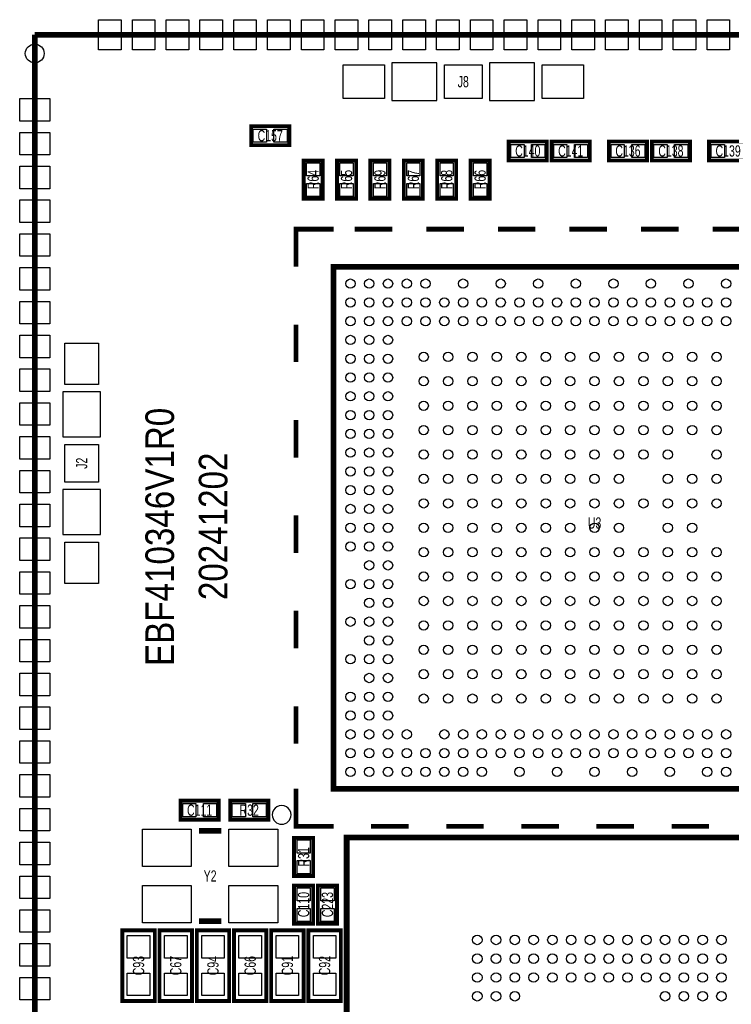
# Model space of a CAD drawing. Extents: x -0.4 to 48.5, y -0.4 to 48.5.
# Tile 2 of 5: x -0.4 to 18.5, y 22.3 to 48.5. Entities that reach past the tile are written whole.
import ezdxf
from ezdxf.enums import TextEntityAlignment as Align

# ---------------------------------------------------------------- set-up
doc = ezdxf.new("R2010")
doc.units = 0
for name, color, linetype in [('BG_OUTLINE', 240, 'CONTINUOUS'), ('BG_SILKSCREEN_TOP', 7, 'CONTINUOUS'), ('PG_SILKSCREEN_TOP', 7, 'CONTINUOUS'), ('PIN_TOP', 92, 'CONTINUOUS'), ('RD_SILKSCREEN_TOP', 7, 'CONTINUOUS')]:
    doc.layers.add(name, color=color, linetype=linetype)

msp = doc.modelspace()

# ---------------------------------------------------------------- linework, layer by layer
at = {"layer": 'BG_OUTLINE', "const_width": 0.1524}
for points in [[(48.09998, 48.09998), (0, 48.09998)], [(0, 48.09998), (0, 0)]]:
    msp.add_lwpolyline(points, dxfattribs=at)
at = {"layer": 'BG_OUTLINE'}
msp.add_lwpolyline([(0, 0), (0, 48.09998), (48.09998, 48.09998), (48.09998, 0)], close=True, dxfattribs=at)
msp.add_lwpolyline([(0, 0), (0, 48.09998), (48.09998, 48.09998), (48.09998, 0)], close=True, dxfattribs=at)
at = {"layer": 'PG_SILKSCREEN_TOP'}
for points in [[(9.510014, 47.350172), (9.510014, 46.34992), (10.70991, 46.34992), (10.70991, 47.350172)], [(12.109958, 47.350172), (12.109958, 46.34992), (13.309854, 46.34992), (13.309854, 47.350172)], [(0.749808, 37.39007), (1.75006, 37.39007), (1.75006, 38.589966), (0.749808, 38.589966)], [(0.749808, 34.790126), (1.75006, 34.790126), (1.75006, 35.990022), (0.749808, 35.990022)]]:
    msp.add_lwpolyline(points, close=True, dxfattribs=at)
for points, const_width in [([(5.76199, 45.15739), (6.77799, 45.15739), (6.77799, 45.66539), (5.76199, 45.66539), (5.76199, 45.15739)], 0.1016), ([(12.61999, 44.75099), (13.63599, 44.75099), (13.63599, 45.25899), (12.61999, 45.25899), (12.61999, 44.75099)], 0.1016), ([(14.77899, 45.25899), (13.76299, 45.25899), (13.76299, 44.75099), (14.77899, 44.75099), (14.77899, 45.25899)], 0.1016), ([(15.28699, 44.75099), (16.30299, 44.75099), (16.30299, 45.25899), (15.28699, 45.25899), (15.28699, 44.75099)], 0.1016), ([(17.44599, 45.25899), (16.42999, 45.25899), (16.42999, 44.75099), (17.44599, 44.75099), (17.44599, 45.25899)], 0.1016), ([(17.95399, 44.75099), (18.96999, 44.75099), (18.96999, 45.25899), (17.95399, 45.25899), (17.95399, 44.75099)], 0.1016), ([(7.66699, 43.73499), (7.66699, 44.75099), (7.15899, 44.75099), (7.15899, 43.73499), (7.66699, 43.73499)], 0.1016), ([(8.55599, 43.73499), (8.55599, 44.75099), (8.04799, 44.75099), (8.04799, 43.73499), (8.55599, 43.73499)], 0.1016), ([(9.44499, 43.73499), (9.44499, 44.75099), (8.93699, 44.75099), (8.93699, 43.73499), (9.44499, 43.73499)], 0.1016), ([(10.33399, 43.73499), (10.33399, 44.75099), (9.82599, 44.75099), (9.82599, 43.73499), (10.33399, 43.73499)], 0.1016), ([(11.22299, 43.73499), (11.22299, 44.75099), (10.71499, 44.75099), (10.71499, 43.73499), (11.22299, 43.73499)], 0.1016), ([(12.11199, 43.73499), (12.11199, 44.75099), (11.60399, 44.75099), (11.60399, 43.73499), (12.11199, 43.73499)], 0.1016), ([(6.956044, 41.921938), (6.956044, 42.921936), (7.956042, 42.921936)], 0.127), ([(6.956044, 42.921936), (6.956044, 41.921938)], 0.127), ([(9.520936, 42.921936), (8.520938, 42.921936)], 0.127), ([(11.425936, 42.921936), (10.425938, 42.921936)], 0.127), ([(13.330936, 42.921936), (12.330938, 42.921936)], 0.127), ([(15.235936, 42.921936), (14.235938, 42.921936)], 0.127), ([(17.140936, 42.921936), (16.140938, 42.921936)], 0.127), ([(19.045936, 42.921936), (18.045938, 42.921936)], 0.127), ([(7.956042, 41.921938), (7.956042, 28.022042), (21.855938, 28.022042), (21.855938, 41.921938), (7.956042, 41.921938)], 0.150114), ([(6.956044, 40.381936), (6.956044, 39.381938)], 0.127), ([(6.956044, 37.841936), (6.956044, 36.841938)], 0.127), ([(6.956044, 35.301936), (6.956044, 34.301938)], 0.127), ([(6.956044, 32.761936), (6.956044, 31.761938)], 0.127), ([(6.956044, 30.221936), (6.956044, 29.221938)], 0.127), ([(7.956042, 27.022044), (6.956044, 27.022044), (6.956044, 28.022042)], 0.127), ([(4.89839, 27.70759), (3.88239, 27.70759), (3.88239, 27.19959), (4.89839, 27.19959), (4.89839, 27.70759)], 0.1016), ([(6.21919, 27.70759), (5.20319, 27.70759), (5.20319, 27.19959), (6.21919, 27.19959), (6.21919, 27.70759)], 0.1016), ([(8.95604, 27.022044), (9.956038, 27.022044)], 0.127), ([(10.956036, 27.022044), (11.956034, 27.022044)], 0.127), ([(12.956032, 27.022044), (13.95603, 27.022044)], 0.127), ([(14.956028, 27.022044), (15.956026, 27.022044)], 0.127), ([(16.956024, 27.022044), (17.956022, 27.022044)], 0.127), ([(4.969764, 26.900886), (4.369816, 26.900886)], 0.150114), ([(7.41299, 25.70099), (7.41299, 26.71699), (6.90499, 26.71699), (6.90499, 25.70099), (7.41299, 25.70099)], 0.1016), ([(21.760688, 14.7701), (8.305292, 14.7701), (8.305292, 26.72588), (21.021548, 26.72588), (21.760688, 25.986486), (21.760688, 14.7701)], 0.1524), ([(6.90499, 25.44699), (6.90499, 24.43099), (7.41299, 24.43099), (7.41299, 25.44699), (6.90499, 25.44699)], 0.1016), ([(7.53999, 25.44699), (7.53999, 24.43099), (8.04799, 24.43099), (8.04799, 25.44699), (7.53999, 25.44699)], 0.1016), ([(4.969764, 24.501094), (4.369816, 24.501094)], 0.150114), ([(2.33299, 22.37359), (2.33299, 24.25319), (3.19659, 24.25319), (3.19659, 22.37359), (2.33299, 22.37359)], 0.1016), ([(3.32359, 22.37359), (3.32359, 24.25319), (4.18719, 24.25319), (4.18719, 22.37359), (3.32359, 22.37359)], 0.1016), ([(4.31419, 22.37359), (4.31419, 24.25319), (5.17779, 24.25319), (5.17779, 22.37359), (4.31419, 22.37359)], 0.1016), ([(5.30479, 22.37359), (5.30479, 24.25319), (6.16839, 24.25319), (6.16839, 22.37359), (5.30479, 22.37359)], 0.1016), ([(6.29539, 22.37359), (6.29539, 24.25319), (7.15899, 24.25319), (7.15899, 22.37359), (6.29539, 22.37359)], 0.1016), ([(7.28599, 22.37359), (7.28599, 24.25319), (8.14959, 24.25319), (8.14959, 22.37359), (7.28599, 22.37359)], 0.1016)]:
    msp.add_lwpolyline(points, dxfattribs=dict(at, const_width=const_width))
msp.add_lwpolyline([(6.824726, 27.32659, 1), (6.325062, 27.326546, 1)], format="xyb", close=True, dxfattribs=at)
at = {"layer": 'PIN_TOP'}
for points in [[(2.29997, 47.69993), (1.700022, 47.69993), (1.700022, 48.50003), (2.29997, 48.50003)], [(3.199892, 47.69993), (2.599944, 47.69993), (2.599944, 48.50003), (3.199892, 48.50003)], [(4.100068, 47.69993), (3.50012, 47.69993), (3.50012, 48.50003), (4.100068, 48.50003)], [(4.99999, 47.69993), (4.400042, 47.69993), (4.400042, 48.50003), (4.99999, 48.50003)], [(5.899912, 47.69993), (5.299964, 47.69993), (5.299964, 48.50003), (5.899912, 48.50003)], [(6.800088, 47.69993), (6.20014, 47.69993), (6.20014, 48.50003), (6.800088, 48.50003)], [(7.70001, 47.69993), (7.100062, 47.69993), (7.100062, 48.50003), (7.70001, 48.50003)], [(8.599932, 47.69993), (7.999984, 47.69993), (7.999984, 48.50003), (8.599932, 48.50003)], [(9.499854, 47.69993), (8.899906, 47.69993), (8.899906, 48.50003), (9.499854, 48.50003)], [(10.40003, 47.69993), (9.800082, 47.69993), (9.800082, 48.50003), (10.40003, 48.50003)], [(11.299952, 47.69993), (10.700004, 47.69993), (10.700004, 48.50003), (11.299952, 48.50003)], [(12.199874, 47.69993), (11.599926, 47.69993), (11.599926, 48.50003), (12.199874, 48.50003)], [(13.10005, 47.69993), (12.500102, 47.69993), (12.500102, 48.50003), (13.10005, 48.50003)], [(13.999972, 47.69993), (13.400024, 47.69993), (13.400024, 48.50003), (13.999972, 48.50003)], [(14.899894, 47.69993), (14.299946, 47.69993), (14.299946, 48.50003), (14.899894, 48.50003)], [(15.80007, 47.69993), (15.200122, 47.69993), (15.200122, 48.50003), (15.80007, 48.50003)], [(16.699992, 47.69993), (16.100044, 47.69993), (16.100044, 48.50003), (16.699992, 48.50003)], [(17.599914, 47.69993), (16.999966, 47.69993), (16.999966, 48.50003), (17.599914, 48.50003)], [(18.50009, 47.69993), (17.900142, 47.69993), (17.900142, 48.50003), (18.50009, 48.50003)], [(8.209788, 46.399958), (8.209788, 47.29988), (9.309862, 47.29988), (9.309862, 46.399958)], [(10.909808, 46.399958), (10.909808, 47.29988), (11.909806, 47.29988), (11.909806, 46.399958)], [(13.509752, 46.399958), (13.509752, 47.29988), (14.609826, 47.29988), (14.609826, 46.399958)], [(0.40005, 46.399958), (0.40005, 45.80001), (-0.40005, 45.80001), (-0.40005, 46.399958)], [(0.40005, 45.500036), (0.40005, 44.900088), (-0.40005, 44.900088), (-0.40005, 45.500036)], [(5.819902, 45.236384), (5.819902, 45.586396), (6.169914, 45.586396), (6.169914, 45.236384)], [(6.370066, 45.236384), (6.370066, 45.586396), (6.720078, 45.586396), (6.720078, 45.236384)], [(12.677902, 44.829984), (12.677902, 45.179996), (13.027914, 45.179996), (13.027914, 44.829984)], [(13.228066, 44.829984), (13.228066, 45.179996), (13.578078, 45.179996), (13.578078, 44.829984)], [(14.170914, 45.179996), (14.170914, 44.829984), (13.820902, 44.829984), (13.820902, 45.179996)], [(14.721078, 45.179996), (14.721078, 44.829984), (14.371066, 44.829984), (14.371066, 45.179996)], [(15.344902, 44.829984), (15.344902, 45.179996), (15.694914, 45.179996), (15.694914, 44.829984)], [(15.895066, 44.829984), (15.895066, 45.179996), (16.245078, 45.179996), (16.245078, 44.829984)], [(16.837914, 45.179996), (16.837914, 44.829984), (16.487902, 44.829984), (16.487902, 45.179996)], [(17.388078, 45.179996), (17.388078, 44.829984), (17.038066, 44.829984), (17.038066, 45.179996)], [(18.011902, 44.829984), (18.011902, 45.179996), (18.361914, 45.179996), (18.361914, 44.829984)], [(0.40005, 44.59986), (0.40005, 43.999912), (-0.40005, 43.999912), (-0.40005, 44.59986)], [(7.587996, 44.343066), (7.237984, 44.343066), (7.237984, 44.693078), (7.587996, 44.693078)], [(8.476996, 44.343066), (8.126984, 44.343066), (8.126984, 44.693078), (8.476996, 44.693078)], [(9.365996, 44.343066), (9.015984, 44.343066), (9.015984, 44.693078), (9.365996, 44.693078)], [(10.254996, 44.343066), (9.904984, 44.343066), (9.904984, 44.693078), (10.254996, 44.693078)], [(11.143996, 44.343066), (10.793984, 44.343066), (10.793984, 44.693078), (11.143996, 44.693078)], [(12.032996, 44.343066), (11.682984, 44.343066), (11.682984, 44.693078), (12.032996, 44.693078)], [(7.587996, 43.792902), (7.237984, 43.792902), (7.237984, 44.142914), (7.587996, 44.142914)], [(8.476996, 43.792902), (8.126984, 43.792902), (8.126984, 44.142914), (8.476996, 44.142914)], [(9.365996, 43.792902), (9.015984, 43.792902), (9.015984, 44.142914), (9.365996, 44.142914)], [(10.254996, 43.792902), (9.904984, 43.792902), (9.904984, 44.142914), (10.254996, 44.142914)], [(11.143996, 43.792902), (10.793984, 43.792902), (10.793984, 44.142914), (11.143996, 44.142914)], [(12.032996, 43.792902), (11.682984, 43.792902), (11.682984, 44.142914), (12.032996, 44.142914)], [(0.40005, 43.699938), (0.40005, 43.09999), (-0.40005, 43.09999), (-0.40005, 43.699938)], [(0.40005, 42.800016), (0.40005, 42.200068), (-0.40005, 42.200068), (-0.40005, 42.800016)], [(0.40005, 41.89984), (0.40005, 41.299892), (-0.40005, 41.299892), (-0.40005, 41.89984)], [(0.40005, 40.999918), (0.40005, 40.39997), (-0.40005, 40.39997), (-0.40005, 40.999918)], [(0.40005, 40.099996), (0.40005, 39.500048), (-0.40005, 39.500048), (-0.40005, 40.099996)], [(1.699895, 38.789991), (0.799973, 38.789991), (0.799973, 39.890065), (1.699895, 39.890065)], [(0.40005, 39.200074), (0.40005, 38.600126), (-0.40005, 38.600126), (-0.40005, 39.200074)], [(0.40005, 38.299898), (0.40005, 37.69995), (-0.40005, 37.69995), (-0.40005, 38.299898)], [(0.40005, 37.399976), (0.40005, 36.800028), (-0.40005, 36.800028), (-0.40005, 37.399976)], [(1.699895, 36.190047), (0.799973, 36.190047), (0.799973, 37.190045), (1.699895, 37.190045)], [(0.40005, 36.500054), (0.40005, 35.900106), (-0.40005, 35.900106), (-0.40005, 36.500054)], [(0.40005, 35.599878), (0.40005, 34.99993), (-0.40005, 34.99993), (-0.40005, 35.599878)], [(0.40005, 34.699956), (0.40005, 34.100008), (-0.40005, 34.100008), (-0.40005, 34.699956)], [(1.699895, 33.490027), (0.799973, 33.490027), (0.799973, 34.590101), (1.699895, 34.590101)], [(0.40005, 33.800034), (0.40005, 33.200086), (-0.40005, 33.200086), (-0.40005, 33.800034)], [(0.40005, 32.899858), (0.40005, 32.29991), (-0.40005, 32.29991), (-0.40005, 32.899858)], [(0.40005, 31.999936), (0.40005, 31.399988), (-0.40005, 31.399988), (-0.40005, 31.999936)], [(0.40005, 31.100014), (0.40005, 30.500066), (-0.40005, 30.500066), (-0.40005, 31.100014)], [(0.40005, 30.199838), (0.40005, 29.59989), (-0.40005, 29.59989), (-0.40005, 30.199838)], [(0.40005, 29.299916), (0.40005, 28.699968), (-0.40005, 28.699968), (-0.40005, 29.299916)], [(0.40005, 28.399994), (0.40005, 27.800046), (-0.40005, 27.800046), (-0.40005, 28.399994)], [(4.290314, 27.628596), (4.290314, 27.278584), (3.940302, 27.278584), (3.940302, 27.628596)], [(4.840478, 27.628596), (4.840478, 27.278584), (4.490466, 27.278584), (4.490466, 27.628596)], [(5.611114, 27.628596), (5.611114, 27.278584), (5.261102, 27.278584), (5.261102, 27.628596)], [(6.161278, 27.628596), (6.161278, 27.278584), (5.811266, 27.278584), (5.811266, 27.628596)], [(0.40005, 27.500072), (0.40005, 26.900124), (-0.40005, 26.900124), (-0.40005, 27.500072)], [(4.169664, 26.951051), (4.169664, 25.951053), (2.869692, 25.951053), (2.869692, 26.951051)], [(6.469888, 26.951051), (6.469888, 25.951053), (5.169916, 25.951053), (5.169916, 26.951051)], [(0.40005, 26.599896), (0.40005, 25.999948), (-0.40005, 25.999948), (-0.40005, 26.599896)], [(7.333996, 26.309066), (6.983984, 26.309066), (6.983984, 26.659078), (7.333996, 26.659078)], [(7.333996, 25.758902), (6.983984, 25.758902), (6.983984, 26.108914), (7.333996, 26.108914)], [(0.40005, 25.699974), (0.40005, 25.100026), (-0.40005, 25.100026), (-0.40005, 25.699974)], [(4.169664, 25.450927), (4.169664, 24.450929), (2.869692, 24.450929), (2.869692, 25.450927)], [(6.469888, 25.450927), (6.469888, 24.450929), (5.169916, 24.450929), (5.169916, 25.450927)], [(6.983984, 25.389078), (7.333996, 25.389078), (7.333996, 25.039066), (6.983984, 25.039066)], [(7.618984, 25.389078), (7.968996, 25.389078), (7.968996, 25.039066), (7.618984, 25.039066)], [(0.40005, 24.800052), (0.40005, 24.200104), (-0.40005, 24.200104), (-0.40005, 24.800052)], [(6.983984, 24.838914), (7.333996, 24.838914), (7.333996, 24.488902), (6.983984, 24.488902)], [(7.618984, 24.838914), (7.968996, 24.838914), (7.968996, 24.488902), (7.618984, 24.488902)], [(0.40005, 23.899876), (0.40005, 23.299928), (-0.40005, 23.299928), (-0.40005, 23.899876)], [(3.06451, 23.513542), (2.46507, 23.513542), (2.46507, 24.112982), (3.06451, 24.112982)], [(4.05511, 23.513542), (3.45567, 23.513542), (3.45567, 24.112982), (4.05511, 24.112982)], [(5.04571, 23.513542), (4.44627, 23.513542), (4.44627, 24.112982), (5.04571, 24.112982)], [(6.03631, 23.513542), (5.43687, 23.513542), (5.43687, 24.112982), (6.03631, 24.112982)], [(7.02691, 23.513542), (6.42747, 23.513542), (6.42747, 24.112982), (7.02691, 24.112982)], [(8.01751, 23.513542), (7.41807, 23.513542), (7.41807, 24.112982), (8.01751, 24.112982)], [(3.06451, 22.513798), (2.46507, 22.513798), (2.46507, 23.113238), (3.06451, 23.113238)], [(4.05511, 22.513798), (3.45567, 22.513798), (3.45567, 23.113238), (4.05511, 23.113238)], [(5.04571, 22.513798), (4.44627, 22.513798), (4.44627, 23.113238), (5.04571, 23.113238)], [(6.03631, 22.513798), (5.43687, 22.513798), (5.43687, 23.113238), (6.03631, 23.113238)], [(7.02691, 22.513798), (6.42747, 22.513798), (6.42747, 23.113238), (7.02691, 23.113238)], [(8.01751, 22.513798), (7.41807, 22.513798), (7.41807, 23.113238), (8.01751, 23.113238)], [(0.40005, 22.999954), (0.40005, 22.400006), (-0.40005, 22.400006), (-0.40005, 22.999954)]]:
    msp.add_lwpolyline(points, close=True, dxfattribs=at)
for centre, radius in [((0, 47.5996), 0.250063), ((8.405876, 41.472104), 0.12446), ((8.906002, 41.472104), 0.12446), ((9.405874, 41.472104), 0.12446), ((9.906, 41.472104), 0.12446), ((10.405872, 41.472104), 0.12446), ((11.40587, 41.472104), 0.12446), ((12.405868, 41.472104), 0.12446), ((13.405866, 41.472104), 0.12446), ((14.405864, 41.472104), 0.12446), ((15.406116, 41.472104), 0.12446), ((16.406114, 41.472104), 0.12446), ((17.406112, 41.472104), 0.12446), ((18.40611, 41.472104), 0.12446), ((8.405876, 40.971978), 0.12446), ((8.906002, 40.971978), 0.12446), ((9.405874, 40.971978), 0.12446), ((9.906, 40.971978), 0.12446), ((10.405872, 40.971978), 0.12446), ((10.905998, 40.971978), 0.12446), ((11.40587, 40.971978), 0.12446), ((11.905996, 40.971978), 0.12446), ((12.405868, 40.971978), 0.12446), ((12.905994, 40.971978), 0.12446), ((13.405866, 40.971978), 0.12446), ((13.905992, 40.971978), 0.12446), ((14.405864, 40.971978), 0.12446), ((14.90599, 40.971978), 0.12446), ((15.406116, 40.971978), 0.12446), ((15.905988, 40.971978), 0.12446), ((16.406114, 40.971978), 0.12446), ((16.905986, 40.971978), 0.12446), ((17.406112, 40.971978), 0.12446), ((17.905984, 40.971978), 0.12446), ((18.40611, 40.971978), 0.12446), ((8.405876, 40.472106), 0.12446), ((8.906002, 40.472106), 0.12446), ((9.405874, 40.472106), 0.12446), ((9.906, 40.472106), 0.12446), ((10.405872, 40.472106), 0.12446), ((10.905998, 40.472106), 0.12446), ((11.40587, 40.472106), 0.12446), ((11.905996, 40.472106), 0.12446), ((12.405868, 40.472106), 0.12446), ((12.905994, 40.472106), 0.12446), ((13.405866, 40.472106), 0.12446), ((13.905992, 40.472106), 0.12446), ((14.405864, 40.472106), 0.12446), ((14.90599, 40.472106), 0.12446), ((15.406116, 40.472106), 0.12446), ((15.905988, 40.472106), 0.12446), ((16.406114, 40.472106), 0.12446), ((16.905986, 40.472106), 0.12446), ((17.406112, 40.472106), 0.12446), ((17.905984, 40.472106), 0.12446), ((18.40611, 40.472106), 0.12446), ((8.405876, 39.97198), 0.12446), ((8.906002, 39.97198), 0.12446), ((9.405874, 39.97198), 0.12446), ((8.405876, 39.472108), 0.12446), ((8.906002, 39.472108), 0.12446), ((9.405874, 39.472108), 0.12446), ((10.356088, 39.521892), 0.12446), ((11.006074, 39.521892), 0.12446), ((11.65606, 39.521892), 0.12446), ((12.306046, 39.521892), 0.12446), ((12.956032, 39.521892), 0.12446), ((13.606018, 39.521892), 0.12446), ((14.256004, 39.521892), 0.12446), ((14.90599, 39.521892), 0.12446), ((15.555976, 39.521892), 0.12446), ((16.205962, 39.521892), 0.12446), ((16.855948, 39.521892), 0.12446), ((17.505934, 39.521892), 0.12446), ((18.15592, 39.521892), 0.12446), ((8.405876, 38.971982), 0.12446), ((8.906002, 38.971982), 0.12446), ((9.405874, 38.971982), 0.12446), ((10.356088, 38.871906), 0.12446), ((11.006074, 38.871906), 0.12446), ((11.65606, 38.871906), 0.12446), ((12.306046, 38.871906), 0.12446), ((12.956032, 38.871906), 0.12446), ((13.606018, 38.871906), 0.12446), ((14.256004, 38.871906), 0.12446), ((14.90599, 38.871906), 0.12446), ((15.555976, 38.871906), 0.12446), ((16.205962, 38.871906), 0.12446), ((16.855948, 38.871906), 0.12446), ((17.505934, 38.871906), 0.12446), ((18.15592, 38.871906), 0.12446), ((8.405876, 38.47211), 0.12446), ((8.906002, 38.47211), 0.12446), ((9.405874, 38.47211), 0.12446), ((10.356088, 38.22192), 0.12446), ((11.006074, 38.22192), 0.12446), ((11.65606, 38.22192), 0.12446), ((12.306046, 38.22192), 0.12446), ((12.956032, 38.22192), 0.12446), ((13.606018, 38.22192), 0.12446), ((14.256004, 38.22192), 0.12446), ((14.90599, 38.22192), 0.12446), ((15.555976, 38.22192), 0.12446), ((16.205962, 38.22192), 0.12446), ((16.855948, 38.22192), 0.12446), ((17.505934, 38.22192), 0.12446), ((18.15592, 38.22192), 0.12446), ((8.405876, 37.971984), 0.12446), ((8.906002, 37.971984), 0.12446), ((9.405874, 37.971984), 0.12446), ((8.405876, 37.472112), 0.12446), ((8.906002, 37.472112), 0.12446), ((9.405874, 37.472112), 0.12446), ((10.356088, 37.571934), 0.12446), ((11.006074, 37.571934), 0.12446), ((11.65606, 37.571934), 0.12446), ((12.306046, 37.571934), 0.12446), ((12.956032, 37.571934), 0.12446), ((13.606018, 37.571934), 0.12446), ((14.256004, 37.571934), 0.12446), ((14.90599, 37.571934), 0.12446), ((15.555976, 37.571934), 0.12446), ((16.205962, 37.571934), 0.12446), ((16.855948, 37.571934), 0.12446), ((17.505934, 37.571934), 0.12446), ((18.15592, 37.571934), 0.12446), ((8.405876, 36.971986), 0.12446), ((8.906002, 36.971986), 0.12446), ((9.405874, 36.971986), 0.12446), ((10.356088, 36.921948), 0.12446), ((11.006074, 36.921948), 0.12446), ((11.65606, 36.921948), 0.12446), ((12.306046, 36.921948), 0.12446), ((12.956032, 36.921948), 0.12446), ((13.606018, 36.921948), 0.12446), ((14.256004, 36.921948), 0.12446), ((14.90599, 36.921948), 0.12446), ((15.555976, 36.921948), 0.12446), ((16.205962, 36.921948), 0.12446), ((16.855948, 36.921948), 0.12446), ((18.15592, 36.921948), 0.12446), ((8.405876, 36.472114), 0.12446), ((8.906002, 36.472114), 0.12446), ((9.405874, 36.472114), 0.12446), ((10.356088, 36.271962), 0.12446), ((11.006074, 36.271962), 0.12446), ((11.65606, 36.271962), 0.12446), ((12.306046, 36.271962), 0.12446), ((12.956032, 36.271962), 0.12446), ((13.606018, 36.271962), 0.12446), ((14.256004, 36.271962), 0.12446), ((14.90599, 36.271962), 0.12446), ((15.555976, 36.271962), 0.12446), ((16.855948, 36.271962), 0.12446), ((17.505934, 36.271962), 0.12446), ((18.15592, 36.271962), 0.12446), ((8.405876, 35.971988), 0.12446), ((8.906002, 35.971988), 0.12446), ((9.405874, 35.971988), 0.12446), ((10.356088, 35.621976), 0.12446), ((11.006074, 35.621976), 0.12446), ((11.65606, 35.621976), 0.12446), ((12.306046, 35.621976), 0.12446), ((12.956032, 35.621976), 0.12446), ((13.606018, 35.621976), 0.12446), ((14.256004, 35.621976), 0.12446), ((14.90599, 35.621976), 0.12446), ((15.555976, 35.621976), 0.12446), ((16.205962, 35.621976), 0.12446), ((16.855948, 35.621976), 0.12446), ((17.505934, 35.621976), 0.12446), ((18.15592, 35.621976), 0.12446), ((8.405876, 35.472116), 0.12446), ((8.906002, 35.472116), 0.12446), ((9.405874, 35.472116), 0.12446), ((8.405876, 34.97199), 0.12446), ((8.906002, 34.97199), 0.12446), ((9.405874, 34.97199), 0.12446), ((10.356088, 34.97199), 0.12446), ((11.006074, 34.97199), 0.12446), ((11.65606, 34.97199), 0.12446), ((12.306046, 34.97199), 0.12446), ((12.956032, 34.97199), 0.12446), ((13.606018, 34.97199), 0.12446), ((14.256004, 34.97199), 0.12446), ((14.90599, 34.97199), 0.12446), ((15.555976, 34.97199), 0.12446), ((16.855948, 34.97199), 0.12446), ((17.505934, 34.97199), 0.12446), ((8.405876, 34.471864), 0.12446), ((8.906002, 34.471864), 0.12446), ((9.405874, 34.471864), 0.12446), ((10.356088, 34.322004), 0.12446), ((11.006074, 34.322004), 0.12446), ((11.65606, 34.322004), 0.12446), ((12.306046, 34.322004), 0.12446), ((12.956032, 34.322004), 0.12446), ((13.606018, 34.322004), 0.12446), ((14.256004, 34.322004), 0.12446), ((14.90599, 34.322004), 0.12446), ((15.555976, 34.322004), 0.12446), ((16.205962, 34.322004), 0.12446), ((16.855948, 34.322004), 0.12446), ((17.505934, 34.322004), 0.12446), ((18.15592, 34.322004), 0.12446), ((8.906002, 33.971992), 0.12446), ((9.405874, 33.971992), 0.12446), ((8.405876, 33.471866), 0.12446), ((8.906002, 33.471866), 0.12446), ((9.405874, 33.471866), 0.12446), ((10.356088, 33.672018), 0.12446), ((11.006074, 33.672018), 0.12446), ((11.65606, 33.672018), 0.12446), ((12.306046, 33.672018), 0.12446), ((12.956032, 33.672018), 0.12446), ((13.606018, 33.672018), 0.12446), ((14.256004, 33.672018), 0.12446), ((14.90599, 33.672018), 0.12446), ((15.555976, 33.672018), 0.12446), ((16.205962, 33.672018), 0.12446), ((16.855948, 33.672018), 0.12446), ((17.505934, 33.672018), 0.12446), ((18.15592, 33.672018), 0.12446), ((8.906002, 32.971994), 0.12446), ((9.405874, 32.971994), 0.12446), ((10.356088, 33.022032), 0.12446), ((11.006074, 33.022032), 0.12446), ((11.65606, 33.022032), 0.12446), ((12.306046, 33.022032), 0.12446), ((12.956032, 33.022032), 0.12446), ((13.606018, 33.022032), 0.12446), ((14.256004, 33.022032), 0.12446), ((14.90599, 33.022032), 0.12446), ((15.555976, 33.022032), 0.12446), ((16.205962, 33.022032), 0.12446), ((16.855948, 33.022032), 0.12446), ((17.505934, 33.022032), 0.12446), ((18.15592, 33.022032), 0.12446), ((8.405876, 32.471868), 0.12446), ((8.906002, 32.471868), 0.12446), ((9.405874, 32.471868), 0.12446), ((10.356088, 32.372046), 0.12446), ((11.006074, 32.372046), 0.12446), ((11.65606, 32.372046), 0.12446), ((12.306046, 32.372046), 0.12446), ((12.956032, 32.372046), 0.12446), ((13.606018, 32.372046), 0.12446), ((14.256004, 32.372046), 0.12446), ((14.90599, 32.372046), 0.12446), ((15.555976, 32.372046), 0.12446), ((16.205962, 32.372046), 0.12446), ((16.855948, 32.372046), 0.12446), ((17.505934, 32.372046), 0.12446), ((18.15592, 32.372046), 0.12446), ((8.906002, 31.971996), 0.12446), ((9.405874, 31.971996), 0.12446), ((10.356088, 31.72206), 0.12446), ((11.006074, 31.72206), 0.12446), ((11.65606, 31.72206), 0.12446), ((12.306046, 31.72206), 0.12446), ((12.956032, 31.72206), 0.12446), ((13.606018, 31.72206), 0.12446), ((14.256004, 31.72206), 0.12446), ((14.90599, 31.72206), 0.12446), ((15.555976, 31.72206), 0.12446), ((16.205962, 31.72206), 0.12446), ((16.855948, 31.72206), 0.12446), ((17.505934, 31.72206), 0.12446), ((18.15592, 31.72206), 0.12446), ((8.405876, 31.47187), 0.12446), ((8.906002, 31.47187), 0.12446), ((9.405874, 31.47187), 0.12446), ((8.906002, 30.971998), 0.12446), ((9.405874, 30.971998), 0.12446), ((10.356088, 31.072074), 0.12446), ((11.006074, 31.072074), 0.12446), ((11.65606, 31.072074), 0.12446), ((12.306046, 31.072074), 0.12446), ((12.956032, 31.072074), 0.12446), ((13.606018, 31.072074), 0.12446), ((14.256004, 31.072074), 0.12446), ((14.90599, 31.072074), 0.12446), ((15.555976, 31.072074), 0.12446), ((16.205962, 31.072074), 0.12446), ((16.855948, 31.072074), 0.12446), ((17.505934, 31.072074), 0.12446), ((18.15592, 31.072074), 0.12446), ((8.405876, 30.471872), 0.12446), ((8.906002, 30.471872), 0.12446), ((9.405874, 30.471872), 0.12446), ((10.356088, 30.422088), 0.12446), ((11.006074, 30.422088), 0.12446), ((11.65606, 30.422088), 0.12446), ((12.306046, 30.422088), 0.12446), ((12.956032, 30.422088), 0.12446), ((13.606018, 30.422088), 0.12446), ((14.256004, 30.422088), 0.12446), ((14.90599, 30.422088), 0.12446), ((15.555976, 30.422088), 0.12446), ((16.205962, 30.422088), 0.12446), ((16.855948, 30.422088), 0.12446), ((17.505934, 30.422088), 0.12446), ((18.15592, 30.422088), 0.12446), ((8.405876, 29.972), 0.12446), ((8.906002, 29.972), 0.12446), ((9.405874, 29.972), 0.12446), ((8.405876, 29.471874), 0.12446), ((8.906002, 29.471874), 0.12446), ((9.405874, 29.471874), 0.12446), ((9.906, 29.471874), 0.12446), ((10.905998, 29.471874), 0.12446), ((11.40587, 29.471874), 0.12446), ((11.905996, 29.471874), 0.12446), ((12.405868, 29.471874), 0.12446), ((12.905994, 29.471874), 0.12446), ((13.405866, 29.471874), 0.12446), ((13.905992, 29.471874), 0.12446), ((14.405864, 29.471874), 0.12446), ((14.90599, 29.471874), 0.12446), ((15.406116, 29.471874), 0.12446), ((15.905988, 29.471874), 0.12446), ((16.406114, 29.471874), 0.12446), ((16.905986, 29.471874), 0.12446), ((17.406112, 29.471874), 0.12446), ((17.905984, 29.471874), 0.12446), ((18.40611, 29.471874), 0.12446), ((8.405876, 28.972002), 0.12446), ((8.906002, 28.972002), 0.12446), ((9.405874, 28.972002), 0.12446), ((9.906, 28.972002), 0.12446), ((10.405872, 28.972002), 0.12446), ((10.905998, 28.972002), 0.12446), ((11.40587, 28.972002), 0.12446), ((11.905996, 28.972002), 0.12446), ((12.405868, 28.972002), 0.12446), ((12.905994, 28.972002), 0.12446), ((13.405866, 28.972002), 0.12446), ((13.905992, 28.972002), 0.12446), ((14.405864, 28.972002), 0.12446), ((14.90599, 28.972002), 0.12446), ((15.406116, 28.972002), 0.12446), ((15.905988, 28.972002), 0.12446), ((16.406114, 28.972002), 0.12446), ((16.905986, 28.972002), 0.12446), ((17.406112, 28.972002), 0.12446), ((17.905984, 28.972002), 0.12446), ((18.40611, 28.972002), 0.12446), ((8.405876, 28.471876), 0.12446), ((8.906002, 28.471876), 0.12446), ((9.405874, 28.471876), 0.12446), ((9.906, 28.471876), 0.12446), ((10.405872, 28.471876), 0.12446), ((10.905998, 28.471876), 0.12446), ((11.40587, 28.471876), 0.12446), ((11.905996, 28.471876), 0.12446), ((12.905994, 28.471876), 0.12446), ((13.905992, 28.471876), 0.12446), ((14.90599, 28.471876), 0.12446), ((15.905988, 28.471876), 0.12446), ((16.905986, 28.471876), 0.12446), ((17.905984, 28.471876), 0.12446), ((18.40611, 28.471876), 0.12446), ((11.78306, 23.99792), 0.127), ((12.282932, 23.99792), 0.127), ((12.783058, 23.99792), 0.127), ((13.28293, 23.99792), 0.127), ((13.783056, 23.99792), 0.127), ((14.282928, 23.99792), 0.127), ((14.783054, 23.99792), 0.127), ((15.282926, 23.99792), 0.127), ((15.783052, 23.99792), 0.127), ((16.282924, 23.99792), 0.127), ((16.78305, 23.99792), 0.127), ((17.282922, 23.99792), 0.127), ((17.783048, 23.99792), 0.127), ((18.28292, 23.99792), 0.127), ((11.78306, 23.498048), 0.127), ((12.282932, 23.498048), 0.127), ((12.783058, 23.498048), 0.127), ((13.28293, 23.498048), 0.127), ((13.783056, 23.498048), 0.127), ((14.282928, 23.498048), 0.127), ((14.783054, 23.498048), 0.127), ((15.282926, 23.498048), 0.127), ((15.783052, 23.498048), 0.127), ((16.282924, 23.498048), 0.127), ((16.78305, 23.498048), 0.127), ((17.282922, 23.498048), 0.127), ((17.783048, 23.498048), 0.127), ((18.28292, 23.498048), 0.127), ((11.78306, 22.997922), 0.127), ((12.282932, 22.997922), 0.127), ((12.783058, 22.997922), 0.127), ((13.28293, 22.997922), 0.127), ((13.783056, 22.997922), 0.127), ((14.282928, 22.997922), 0.127), ((14.783054, 22.997922), 0.127), ((15.282926, 22.997922), 0.127), ((15.783052, 22.997922), 0.127), ((16.282924, 22.997922), 0.127), ((16.78305, 22.997922), 0.127), ((17.282922, 22.997922), 0.127), ((17.783048, 22.997922), 0.127), ((18.28292, 22.997922), 0.127), ((11.78306, 22.49805), 0.127), ((12.282932, 22.49805), 0.127), ((12.783058, 22.49805), 0.127), ((16.78305, 22.49805), 0.127), ((17.282922, 22.49805), 0.127), ((17.783048, 22.49805), 0.127), ((18.28292, 22.49805), 0.127)]:
    msp.add_circle(centre, radius, dxfattribs=at)

# ---------------------------------------------------------------- texts
at = {"layer": 'BG_SILKSCREEN_TOP', "width": 0.866667}
for s, p in [('EBF410346V1R0', (3.7084, 31.2928)), ('20241202', (5.1308, 33.0454))]:
    msp.add_text(s, height=0.762, rotation=90, dxfattribs=at).set_placement(p)
at = {"layer": 'RD_SILKSCREEN_TOP', "width": 0.699407}
for s, p in [('J8', (11.409934, 46.700186)), ('C157', (6.26999, 45.26153)), ('C140', (13.12799, 44.85513)), ('C141', (14.27099, 44.85513)), ('C136', (15.79499, 44.85513)), ('C138', (16.93799, 44.85513)), ('C139', (18.46199, 44.85513)), ('U3', (14.906244, 34.948876)), ('C111', (4.39039, 27.30373)), ('R32', (5.71119, 27.30373)), ('Y2', (4.66979, 25.550876))]:
    msp.add_text(s, height=0.299974, dxfattribs=at).set_placement(p, align=Align.CENTER)
for s, p in [('R64', (7.56285, 44.24299)), ('R65', (8.45185, 44.24299)), ('R69', (9.34085, 44.24299)), ('R67', (10.22985, 44.24299)), ('R68', (11.11885, 44.24299)), ('R66', (12.00785, 44.24299)), ('J2', (1.399794, 36.690046)), ('R31', (7.30885, 26.20899)), ('C110', (7.30885, 24.93899)), ('C223', (7.94385, 24.93899)), ('C93', (2.91465, 23.31339)), ('C67', (3.90525, 23.31339)), ('C94', (4.89585, 23.31339)), ('C66', (5.88645, 23.31339)), ('C91', (6.87705, 23.31339)), ('C92', (7.86765, 23.31339))]:
    msp.add_text(s, height=0.299974, rotation=90, dxfattribs=at).set_placement(p, align=Align.CENTER)

doc.saveas('drawing.dxf')
